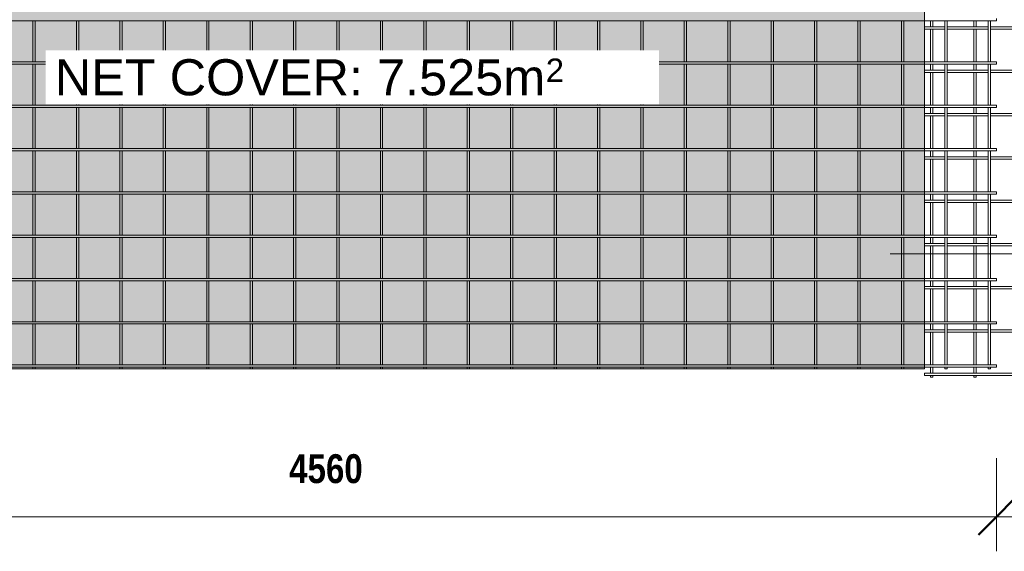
# Model space of a CAD drawing. Header units: millimetres. Extents: x 304 to 8233, y -430 to 3349.
# Tile 2 of 5: x 2154 to 5563, y -430 to 1411. Entities that reach past the tile are written whole.
import ezdxf

# ---------------------------------------------------------------- set-up
doc = ezdxf.new("R2010")
doc.units = ezdxf.units.MM
for name, color, linetype, lineweight in [('A-ANNO-DIMS', 211, 'Continuous', 9), ('A-ANNO-DIMS-50', 211, 'Continuous', 9), ('A-DETL-GENF', 92, 'Continuous', 18), ('A-DETL-THIN', 151, 'Continuous', 18), ('A-GENM', 13, 'Continuous', 18), ('G-ANNO-SYMB', 111, 'Continuous', 9), ('G-ANNO-TEXT', 231, 'Continuous', 9)]:
    doc.layers.add(name, color=color, linetype=linetype, lineweight=lineweight)
doc.styles.add('Arial_1', font='arial.ttf', dxfattribs={"height": 125})
doc.styles.add('Arial_2', font='arial.ttf', dxfattribs={"height": 81.236361})
doc.styles.add('TechnicBold', font='techb___.ttf', dxfattribs={"height": 100})
doc.dimstyles.new('Technic_-_DiagonalSlash', dxfattribs={"dimscale": 304.8, "dimtxt": 134.269535, "dimasz": 0.410105, "dimexe": 0.393701, "dimexo": 0.82021, "dimgap": 0.287073, "dimtad": 1, "dimdec": 0, "dimzin": 0, "dimdsep": 46, "dimtxsty": 'TechnicBold', "dimblk1": 'OBLIQUE', "dimblk2": 'OBLIQUE', "dimsah": 1, "dimcen": 0.09, "dimdle": 0.393701, "dimazin": 0, "dimtfac": 1, "dimtdec": 4, "dimtix": 1, "dimtmove": 0, "dimatfit": 3, "dimfxl": 1, "dimtvp": 1, "dimtfill": 1, "dimtolj": 1, "dimtzin": 0, "dimarcsym": 2})

# ---------------------------------------------------------------- blocks, each defined once
blk = doc.blocks.new('United Steel 668 Standard Mesh - United Steel 668 Standard Mesh-265078-Level 1')
at = {"layer": 'A-GENM'}
for p, q in [((-4560, -764.3), (-250.1, -764.3)), ((-3336.3, -764), (-3336.3, -906.4)), ((-3328.3, -906.4), (-3328.3, -764)), ((-3185.9, -764.1), (-3185.9, -906.4)), ((-3177.9, -906.4), (-3177.9, -764.1)), ((-3035.6, -764.1), (-3035.6, -906.4)), ((-3027.6, -906.4), (-3027.6, -764.1)), ((-2885.3, -764.1), (-2885.3, -906.4)), ((-2877.3, -906.4), (-2877.3, -764.1)), ((-2734.9, -764.1), (-2734.9, -906.4)), ((-2726.9, -906.4), (-2726.9, -764.1)), ((-2584.6, -764.1), (-2584.6, -906.4)), ((-2576.6, -906.4), (-2576.6, -764.1)), ((-2434.3, -764.1), (-2434.3, -906.4)), ((-2426.3, -906.4), (-2426.3, -764.1)), ((-2284, -764.1), (-2284, -906.4)), ((-2276, -906.4), (-2276, -764.1)), ((-2133.6, -764.1), (-2133.6, -906.4)), ((-2125.6, -906.4), (-2125.6, -764.1)), ((-1983.3, -764.1), (-1983.3, -906.4)), ((-1975.3, -906.4), (-1975.3, -764.1)), ((-1833, -764.1), (-1833, -906.4)), ((-1825, -906.4), (-1825, -764.1)), ((-1682.6, -764.1), (-1682.6, -906.4)), ((-1674.6, -906.4), (-1674.6, -764.1)), ((-1532.3, -764.1), (-1532.3, -906.4)), ((-1524.3, -906.4), (-1524.3, -764.1)), ((-1382, -764.1), (-1382, -906.4)), ((-1374, -906.4), (-1374, -764.1)), ((-1231.6, -764.1), (-1231.6, -906.5)), ((-1223.6, -906.5), (-1223.6, -764.1)), ((-1081.3, -764.1), (-1081.3, -906.5)), ((-1073.3, -906.5), (-1073.3, -764.1)), ((-931, -764.1), (-931, -906.5)), ((-923, -906.5), (-923, -764.1)), ((-780.7, -764.1), (-780.7, -906.5)), ((-772.7, -906.5), (-772.7, -764.1)), ((-630.3, -764.3), (-630.3, -906.3)), ((-622.3, -906.3), (-622.3, -764.3)), ((-480, -764.3), (-480, -906.3)), ((-472, -906.3), (-472, -764.3)), ((-329.7, -764.3), (-329.7, -906.3)), ((-321.7, -906.3), (-321.7, -764.3)), ((-250.1, -764.3), (0, -764.3)), ((-179.3, -764.3), (-179.3, -906.3)), ((-171.3, -906.3), (-171.3, -764.3)), ((-29, -764.3), (-29, -906.3)), ((-21, -906.3), (-21, -764.3)), ((0, -764.3), (0, -756.3)), ((-250.1, -906.3), (-4560, -906.3)), ((-4560, -914.3), (-250.1, -914.3)), ((-3336.3, -914), (-3336.3, -1056.4)), ((-3328.3, -1056.4), (-3328.3, -914)), ((-3185.9, -914.1), (-3185.9, -1056.4)), ((-3177.9, -1056.4), (-3177.9, -914.1)), ((-3035.6, -914.1), (-3035.6, -1056.4)), ((-3027.6, -1056.4), (-3027.6, -914.1)), ((-2885.3, -914.1), (-2885.3, -1056.4)), ((-2877.3, -1056.4), (-2877.3, -914.1)), ((-2734.9, -914.1), (-2734.9, -1056.4)), ((-2726.9, -1056.4), (-2726.9, -914.1)), ((-2584.6, -914.1), (-2584.6, -1056.4)), ((-2576.6, -1056.4), (-2576.6, -914.1)), ((-2434.3, -914.1), (-2434.3, -1056.4)), ((-2426.3, -1056.4), (-2426.3, -914.1)), ((-2284, -914.1), (-2284, -1056.4)), ((-2276, -1056.4), (-2276, -914.1)), ((-2133.6, -914.1), (-2133.6, -1056.4)), ((-2125.6, -1056.4), (-2125.6, -914.1)), ((-1983.3, -914.1), (-1983.3, -1056.4)), ((-1975.3, -1056.4), (-1975.3, -914.1)), ((-1833, -914.1), (-1833, -1056.4)), ((-1825, -1056.4), (-1825, -914.1)), ((-1682.6, -914.1), (-1682.6, -1056.4)), ((-1674.6, -1056.4), (-1674.6, -914.1)), ((-1532.3, -914.1), (-1532.3, -1056.4)), ((-1524.3, -1056.4), (-1524.3, -914.1)), ((-1382, -914.1), (-1382, -1056.4)), ((-1374, -1056.4), (-1374, -914.1)), ((-1231.6, -914.1), (-1231.6, -1056.5)), ((-1223.6, -1056.5), (-1223.6, -914.1)), ((-1081.3, -914.1), (-1081.3, -1056.5)), ((-1073.3, -1056.5), (-1073.3, -914.1)), ((-931, -914.1), (-931, -1056.5)), ((-923, -1056.5), (-923, -914.1)), ((-780.7, -914.1), (-780.7, -1056.5)), ((-772.7, -1056.5), (-772.7, -914.1)), ((-630.3, -914.3), (-630.3, -1056.3)), ((-622.3, -1056.3), (-622.3, -914.3)), ((-480, -914.3), (-480, -1056.3)), ((-472, -1056.3), (-472, -914.3)), ((-329.7, -914.3), (-329.7, -1056.3)), ((-321.7, -1056.3), (-321.7, -914.3)), ((0, -906.3), (-250.1, -906.3)), ((-250.1, -914.3), (0, -914.3)), ((-179.3, -914.3), (-179.3, -1056.3)), ((-171.3, -1056.3), (-171.3, -914.3)), ((-29, -914.3), (-29, -1056.3)), ((-21, -1056.3), (-21, -914.3)), ((0, -914.3), (0, -906.3)), ((-250.1, -1056.3), (-4560, -1056.3)), ((0, -1056.3), (-250.1, -1056.3)), ((0, -1064.3), (0, -1056.3)), ((-4560, -1064.3), (-250.1, -1064.3)), ((-3336.3, -1064), (-3336.3, -1206.4)), ((-3328.3, -1206.4), (-3328.3, -1064)), ((-3185.9, -1064.1), (-3185.9, -1206.4)), ((-3177.9, -1206.4), (-3177.9, -1064.1)), ((-3035.6, -1064.1), (-3035.6, -1206.4)), ((-3027.6, -1206.4), (-3027.6, -1064.1)), ((-2885.3, -1064.1), (-2885.3, -1206.4)), ((-2877.3, -1206.4), (-2877.3, -1064.1)), ((-2734.9, -1064.1), (-2734.9, -1206.4)), ((-2726.9, -1206.4), (-2726.9, -1064.1)), ((-2584.6, -1064.1), (-2584.6, -1206.4)), ((-2576.6, -1206.4), (-2576.6, -1064.1)), ((-2434.3, -1064.1), (-2434.3, -1206.4)), ((-2426.3, -1206.4), (-2426.3, -1064.1)), ((-2284, -1064.1), (-2284, -1206.4)), ((-2276, -1206.4), (-2276, -1064.1)), ((-2133.6, -1064.1), (-2133.6, -1206.4)), ((-2125.6, -1206.4), (-2125.6, -1064.1)), ((-1983.3, -1064.1), (-1983.3, -1206.4)), ((-1975.3, -1206.4), (-1975.3, -1064.1)), ((-1833, -1064.1), (-1833, -1206.4)), ((-1825, -1206.4), (-1825, -1064.1)), ((-1682.6, -1064.1), (-1682.6, -1206.4)), ((-1674.6, -1206.4), (-1674.6, -1064.1)), ((-1532.3, -1064.1), (-1532.3, -1206.4)), ((-1524.3, -1206.4), (-1524.3, -1064.1)), ((-1382, -1064.1), (-1382, -1206.4)), ((-1374, -1206.4), (-1374, -1064.1)), ((-1231.6, -1064.1), (-1231.6, -1206.5)), ((-1223.6, -1206.5), (-1223.6, -1064.1)), ((-1081.3, -1064.1), (-1081.3, -1206.5)), ((-1073.3, -1206.5), (-1073.3, -1064.1)), ((-931, -1064.1), (-931, -1206.5)), ((-923, -1206.5), (-923, -1064.1)), ((-780.7, -1064.1), (-780.7, -1206.5)), ((-772.7, -1206.5), (-772.7, -1064.1)), ((-630.3, -1064.3), (-630.3, -1206.3)), ((-622.3, -1206.3), (-622.3, -1064.3)), ((-480, -1064.3), (-480, -1206.3)), ((-472, -1206.3), (-472, -1064.3)), ((-329.7, -1064.3), (-329.7, -1206.3)), ((-321.7, -1206.3), (-321.7, -1064.3)), ((-250.1, -1064.3), (0, -1064.3)), ((-179.3, -1064.3), (-179.3, -1206.3)), ((-171.3, -1206.3), (-171.3, -1064.3)), ((-29, -1064.3), (-29, -1206.3)), ((-21, -1206.3), (-21, -1064.3)), ((-250.1, -1206.3), (-4560, -1206.3)), ((-4560, -1214.3), (-250.1, -1214.3)), ((-3336.3, -1214), (-3336.3, -1356.4)), ((-3328.3, -1356.4), (-3328.3, -1214)), ((-3185.9, -1214.2), (-3185.9, -1356.4)), ((-3177.9, -1356.4), (-3177.9, -1214.2)), ((-3035.6, -1214.2), (-3035.6, -1356.4)), ((-3027.6, -1356.4), (-3027.6, -1214.2)), ((-2885.3, -1214.2), (-2885.3, -1356.4)), ((-2877.3, -1356.4), (-2877.3, -1214.2)), ((-2734.9, -1214.2), (-2734.9, -1356.4)), ((-2726.9, -1356.4), (-2726.9, -1214.2)), ((-2584.6, -1214.2), (-2584.6, -1356.4)), ((-2576.6, -1356.4), (-2576.6, -1214.2)), ((-2434.3, -1214.2), (-2434.3, -1356.4)), ((-2426.3, -1356.4), (-2426.3, -1214.2)), ((-2284, -1214.2), (-2284, -1356.4)), ((-2276, -1356.4), (-2276, -1214.2)), ((-2133.6, -1214.2), (-2133.6, -1356.4)), ((-2125.6, -1356.4), (-2125.6, -1214.2)), ((-1983.3, -1214.2), (-1983.3, -1356.4)), ((-1975.3, -1356.4), (-1975.3, -1214.2)), ((-1833, -1214.2), (-1833, -1356.4)), ((-1825, -1356.4), (-1825, -1214.2)), ((-1682.6, -1214.2), (-1682.6, -1356.4)), ((-1674.6, -1356.4), (-1674.6, -1214.2)), ((-1532.3, -1214.2), (-1532.3, -1356.4)), ((-1524.3, -1356.4), (-1524.3, -1214.2)), ((-1382, -1214.2), (-1382, -1356.4)), ((-1374, -1356.4), (-1374, -1214.2)), ((-1231.6, -1214.2), (-1231.6, -1356.5)), ((-1223.6, -1356.5), (-1223.6, -1214.2)), ((-1081.3, -1214.2), (-1081.3, -1356.5)), ((-1073.3, -1356.5), (-1073.3, -1214.2)), ((-931, -1214.2), (-931, -1356.5)), ((-923, -1356.5), (-923, -1214.2)), ((-780.7, -1214.2), (-780.7, -1356.5)), ((-772.7, -1356.5), (-772.7, -1214.2)), ((-630.3, -1214.3), (-630.3, -1356.3)), ((-622.3, -1356.3), (-622.3, -1214.3)), ((-480, -1214.3), (-480, -1356.3)), ((-472, -1356.3), (-472, -1214.3)), ((-329.7, -1214.3), (-329.7, -1356.3)), ((-321.7, -1356.3), (-321.7, -1214.3)), ((0, -1206.3), (-250.1, -1206.3)), ((-250.1, -1214.3), (0, -1214.3)), ((-179.3, -1214.3), (-179.3, -1356.3)), ((-171.3, -1356.3), (-171.3, -1214.3)), ((-29, -1214.3), (-29, -1356.3)), ((-21, -1356.3), (-21, -1214.3)), ((0, -1214.3), (0, -1206.3)), ((-250.1, -1356.3), (-4560, -1356.3)), ((0, -1356.3), (-250.1, -1356.3)), ((0, -1364.3), (0, -1356.3)), ((-4560, -1364.3), (-250.1, -1364.3)), ((-3336.3, -1364.1), (-3336.3, -1506.4)), ((-3328.3, -1506.4), (-3328.3, -1364.1)), ((-3185.9, -1364.2), (-3185.9, -1506.4)), ((-3177.9, -1506.4), (-3177.9, -1364.2)), ((-3035.6, -1364.2), (-3035.6, -1506.4)), ((-3027.6, -1506.4), (-3027.6, -1364.2)), ((-2885.3, -1364.2), (-2885.3, -1506.4)), ((-2877.3, -1506.4), (-2877.3, -1364.2)), ((-2734.9, -1364.2), (-2734.9, -1506.4)), ((-2726.9, -1506.4), (-2726.9, -1364.2)), ((-2584.6, -1364.2), (-2584.6, -1506.4)), ((-2576.6, -1506.4), (-2576.6, -1364.2)), ((-2434.3, -1364.2), (-2434.3, -1506.4)), ((-2426.3, -1506.4), (-2426.3, -1364.2)), ((-2284, -1364.2), (-2284, -1506.4)), ((-2276, -1506.4), (-2276, -1364.2)), ((-2133.6, -1364.2), (-2133.6, -1506.4)), ((-2125.6, -1506.4), (-2125.6, -1364.2)), ((-1983.3, -1364.2), (-1983.3, -1506.4)), ((-1975.3, -1506.4), (-1975.3, -1364.2)), ((-1833, -1364.2), (-1833, -1506.4)), ((-1825, -1506.4), (-1825, -1364.2)), ((-1682.6, -1364.2), (-1682.6, -1506.4)), ((-1674.6, -1506.4), (-1674.6, -1364.2)), ((-1532.3, -1364.2), (-1532.3, -1506.4)), ((-1524.3, -1506.4), (-1524.3, -1364.2)), ((-1382, -1364.2), (-1382, -1506.4)), ((-1374, -1506.4), (-1374, -1364.2)), ((-1231.6, -1364.2), (-1231.6, -1506.5)), ((-1223.6, -1506.5), (-1223.6, -1364.2)), ((-1081.3, -1364.2), (-1081.3, -1506.5)), ((-1073.3, -1506.5), (-1073.3, -1364.2)), ((-931, -1364.2), (-931, -1506.5)), ((-923, -1506.5), (-923, -1364.2)), ((-780.7, -1364.2), (-780.7, -1506.5)), ((-772.7, -1506.5), (-772.7, -1364.2)), ((-630.3, -1364.3), (-630.3, -1506.3)), ((-622.3, -1506.3), (-622.3, -1364.3)), ((-480, -1364.3), (-480, -1506.3)), ((-472, -1506.3), (-472, -1364.3)), ((-329.7, -1364.3), (-329.7, -1506.3)), ((-321.7, -1506.3), (-321.7, -1364.3)), ((-250.1, -1364.3), (0, -1364.3)), ((-179.3, -1364.3), (-179.3, -1506.3)), ((-171.3, -1506.3), (-171.3, -1364.3)), ((-29, -1364.3), (-29, -1506.3)), ((-21, -1506.3), (-21, -1364.3)), ((-250.1, -1506.3), (-4560, -1506.3)), ((-4560, -1514.3), (-250.1, -1514.3)), ((-3336.3, -1514.1), (-3336.3, -1656.4)), ((-3328.3, -1656.4), (-3328.3, -1514.1)), ((-3185.9, -1514.2), (-3185.9, -1656.4)), ((-3177.9, -1656.4), (-3177.9, -1514.2)), ((-3035.6, -1514.2), (-3035.6, -1656.4)), ((-3027.6, -1656.4), (-3027.6, -1514.2)), ((-2885.3, -1514.2), (-2885.3, -1656.4)), ((-2877.3, -1656.4), (-2877.3, -1514.2)), ((-2734.9, -1514.2), (-2734.9, -1656.4)), ((-2726.9, -1656.4), (-2726.9, -1514.2)), ((-2584.6, -1514.2), (-2584.6, -1656.4)), ((-2576.6, -1656.4), (-2576.6, -1514.2)), ((-2434.3, -1514.2), (-2434.3, -1656.4)), ((-2426.3, -1656.4), (-2426.3, -1514.2)), ((-2284, -1514.2), (-2284, -1656.4)), ((-2276, -1656.4), (-2276, -1514.2)), ((-2133.6, -1514.2), (-2133.6, -1656.4)), ((-2125.6, -1656.4), (-2125.6, -1514.2)), ((-1983.3, -1514.2), (-1983.3, -1656.4)), ((-1975.3, -1656.4), (-1975.3, -1514.2)), ((-1833, -1514.2), (-1833, -1656.4)), ((-1825, -1656.4), (-1825, -1514.2)), ((-1682.6, -1514.2), (-1682.6, -1656.4)), ((-1674.6, -1656.4), (-1674.6, -1514.2)), ((-1532.3, -1514.2), (-1532.3, -1656.4)), ((-1524.3, -1656.4), (-1524.3, -1514.2)), ((-1382, -1514.2), (-1382, -1656.4)), ((-1374, -1656.4), (-1374, -1514.2)), ((-1231.6, -1514.2), (-1231.6, -1656.5)), ((-1223.6, -1656.5), (-1223.6, -1514.2)), ((-1081.3, -1514.2), (-1081.3, -1656.5)), ((-1073.3, -1656.5), (-1073.3, -1514.2)), ((-931, -1514.2), (-931, -1656.5)), ((-923, -1656.5), (-923, -1514.2)), ((-780.7, -1514.2), (-780.7, -1656.5)), ((-772.7, -1656.5), (-772.7, -1514.2)), ((-630.3, -1514.3), (-630.3, -1656.3)), ((-622.3, -1656.3), (-622.3, -1514.3)), ((-480, -1514.3), (-480, -1656.3)), ((-472, -1656.3), (-472, -1514.3)), ((-329.7, -1514.3), (-329.7, -1656.3)), ((-321.7, -1656.3), (-321.7, -1514.3)), ((0, -1506.3), (-250.1, -1506.3)), ((-250.1, -1514.3), (0, -1514.3)), ((-179.3, -1514.3), (-179.3, -1656.3)), ((-171.3, -1656.3), (-171.3, -1514.3)), ((-29, -1514.3), (-29, -1656.3)), ((-21, -1656.3), (-21, -1514.3)), ((0, -1514.3), (0, -1506.3)), ((-250.1, -1656.3), (-4560, -1656.3)), ((-4560, -1664.3), (-250.1, -1664.3)), ((-3336.3, -1664.1), (-3336.3, -1806.4)), ((-3328.3, -1806.4), (-3328.3, -1664.1)), ((-3185.9, -1664.2), (-3185.9, -1806.4)), ((-3177.9, -1806.4), (-3177.9, -1664.2)), ((-3035.6, -1664.2), (-3035.6, -1806.4)), ((-3027.6, -1806.4), (-3027.6, -1664.2)), ((-2885.3, -1664.2), (-2885.3, -1806.4)), ((-2877.3, -1806.4), (-2877.3, -1664.2)), ((-2734.9, -1664.2), (-2734.9, -1806.4)), ((-2726.9, -1806.4), (-2726.9, -1664.2)), ((-2584.6, -1664.2), (-2584.6, -1806.4)), ((-2576.6, -1806.4), (-2576.6, -1664.2)), ((-2434.3, -1664.2), (-2434.3, -1806.4)), ((-2426.3, -1806.4), (-2426.3, -1664.2)), ((-2284, -1664.2), (-2284, -1806.4)), ((-2276, -1806.4), (-2276, -1664.2)), ((-2133.6, -1664.2), (-2133.6, -1806.4)), ((-2125.6, -1806.4), (-2125.6, -1664.2)), ((-1983.3, -1664.2), (-1983.3, -1806.4)), ((-1975.3, -1806.4), (-1975.3, -1664.2)), ((-1833, -1664.2), (-1833, -1806.4)), ((-1825, -1806.4), (-1825, -1664.2)), ((-1682.6, -1664.2), (-1682.6, -1806.4)), ((-1674.6, -1806.4), (-1674.6, -1664.2)), ((-1532.3, -1664.2), (-1532.3, -1806.4)), ((-1524.3, -1806.4), (-1524.3, -1664.2)), ((-1382, -1664.2), (-1382, -1806.4)), ((-1374, -1806.4), (-1374, -1664.2)), ((-1231.6, -1664.2), (-1231.6, -1806.6)), ((-1223.6, -1806.6), (-1223.6, -1664.2)), ((-1081.3, -1664.2), (-1081.3, -1806.5)), ((-1073.3, -1806.5), (-1073.3, -1664.2)), ((-931, -1664.2), (-931, -1806.5)), ((-923, -1806.5), (-923, -1664.2)), ((-780.7, -1664.2), (-780.7, -1806.5)), ((-772.7, -1806.5), (-772.7, -1664.2)), ((-630.3, -1664.3), (-630.3, -1806.3)), ((-622.3, -1806.3), (-622.3, -1664.3)), ((-480, -1664.3), (-480, -1806.3)), ((-472, -1806.3), (-472, -1664.3)), ((-329.7, -1664.3), (-329.7, -1806.3)), ((-321.7, -1806.3), (-321.7, -1664.3)), ((0, -1656.3), (-250.1, -1656.3)), ((-250.1, -1664.3), (0, -1664.3)), ((-179.3, -1664.3), (-179.3, -1806.3)), ((-171.3, -1806.3), (-171.3, -1664.3)), ((-29, -1664.3), (-29, -1806.3)), ((-21, -1806.3), (-21, -1664.3)), ((0, -1664.3), (0, -1656.3)), ((-250.1, -1806.3), (-4560, -1806.3)), ((0, -1806.3), (-250.1, -1806.3)), ((0, -1814.3), (0, -1806.3)), ((-4560, -1814.3), (-250.1, -1814.3)), ((-3336.3, -1814.1), (-3336.3, -1956.4)), ((-3328.3, -1956.4), (-3328.3, -1814.1)), ((-3185.9, -1814.2), (-3185.9, -1956.4)), ((-3177.9, -1956.4), (-3177.9, -1814.2)), ((-3035.6, -1814.2), (-3035.6, -1956.4)), ((-3027.6, -1956.4), (-3027.6, -1814.2)), ((-2885.3, -1814.2), (-2885.3, -1956.4)), ((-2877.3, -1956.4), (-2877.3, -1814.2)), ((-2734.9, -1814.2), (-2734.9, -1956.4)), ((-2726.9, -1956.4), (-2726.9, -1814.2)), ((-2584.6, -1814.2), (-2584.6, -1956.4)), ((-2576.6, -1956.4), (-2576.6, -1814.2)), ((-2434.3, -1814.2), (-2434.3, -1956.4)), ((-2426.3, -1956.4), (-2426.3, -1814.2)), ((-2284, -1814.2), (-2284, -1956.4)), ((-2276, -1956.4), (-2276, -1814.2)), ((-2133.6, -1814.2), (-2133.6, -1956.4)), ((-2125.6, -1956.4), (-2125.6, -1814.2)), ((-1983.3, -1814.2), (-1983.3, -1956.4)), ((-1975.3, -1956.4), (-1975.3, -1814.2)), ((-1833, -1814.2), (-1833, -1956.4)), ((-1825, -1956.4), (-1825, -1814.2)), ((-1682.6, -1814.2), (-1682.6, -1956.4)), ((-1674.6, -1956.4), (-1674.6, -1814.2)), ((-1532.3, -1814.2), (-1532.3, -1956.4)), ((-1524.3, -1956.4), (-1524.3, -1814.2)), ((-1382, -1814.2), (-1382, -1956.4)), ((-1374, -1956.4), (-1374, -1814.2)), ((-1231.6, -1814.2), (-1231.6, -1956.6)), ((-1223.6, -1956.6), (-1223.6, -1814.2)), ((-1081.3, -1814.2), (-1081.3, -1956.5)), ((-1073.3, -1956.5), (-1073.3, -1814.2)), ((-931, -1814.2), (-931, -1956.5)), ((-923, -1956.5), (-923, -1814.2)), ((-780.7, -1814.2), (-780.7, -1956.5)), ((-772.7, -1956.5), (-772.7, -1814.2)), ((-630.3, -1814.3), (-630.3, -1956.3)), ((-622.3, -1956.3), (-622.3, -1814.3)), ((-480, -1814.3), (-480, -1956.3)), ((-472, -1956.3), (-472, -1814.3)), ((-329.7, -1814.3), (-329.7, -1956.3)), ((-321.7, -1956.3), (-321.7, -1814.3)), ((-250.1, -1814.3), (0, -1814.3)), ((-179.3, -1814.3), (-179.3, -1956.3)), ((-171.3, -1956.3), (-171.3, -1814.3)), ((-29, -1814.3), (-29, -1956.3)), ((-21, -1956.3), (-21, -1814.3)), ((-250.1, -1956.3), (-4560, -1956.3)), ((-4560, -1964.3), (-250.1, -1964.3)), ((-3336.3, -1964.1), (-3336.3, -1970)), ((-3336.3, -1970), (-3328.3, -1970)), ((-3328.3, -1970), (-3328.3, -1964.1)), ((-3185.9, -1964.2), (-3185.9, -1970)), ((-3185.9, -1970), (-3177.9, -1970)), ((-3177.9, -1970), (-3177.9, -1964.2)), ((-3035.6, -1964.2), (-3035.6, -1970)), ((-3035.6, -1970), (-3027.6, -1970)), ((-3027.6, -1970), (-3027.6, -1964.2)), ((-2885.3, -1964.2), (-2885.3, -1970)), ((-2885.3, -1970), (-2877.3, -1970)), ((-2877.3, -1970), (-2877.3, -1964.2)), ((-2734.9, -1964.2), (-2734.9, -1970)), ((-2734.9, -1970), (-2726.9, -1970)), ((-2726.9, -1970), (-2726.9, -1964.2)), ((-2584.6, -1964.2), (-2584.6, -1970)), ((-2584.6, -1970), (-2576.6, -1970)), ((-2576.6, -1970), (-2576.6, -1964.2)), ((-2434.3, -1964.2), (-2434.3, -1970)), ((-2434.3, -1970), (-2426.3, -1970)), ((-2426.3, -1970), (-2426.3, -1964.2)), ((-2284, -1964.2), (-2284, -1970)), ((-2284, -1970), (-2276, -1970)), ((-2276, -1970), (-2276, -1964.2)), ((-2133.6, -1964.2), (-2133.6, -1970)), ((-2133.6, -1970), (-2125.6, -1970)), ((-2125.6, -1970), (-2125.6, -1964.2)), ((-1983.3, -1964.2), (-1983.3, -1970)), ((-1983.3, -1970), (-1975.3, -1970)), ((-1975.3, -1970), (-1975.3, -1964.2)), ((-1833, -1964.2), (-1833, -1970)), ((-1833, -1970), (-1825, -1970)), ((-1825, -1970), (-1825, -1964.2)), ((-1682.6, -1964.2), (-1682.6, -1970)), ((-1682.6, -1970), (-1674.6, -1970)), ((-1674.6, -1970), (-1674.6, -1964.2)), ((-1532.3, -1964.2), (-1532.3, -1970)), ((-1532.3, -1970), (-1524.3, -1970)), ((-1524.3, -1970), (-1524.3, -1964.2)), ((-1382, -1964.2), (-1382, -1970)), ((-1382, -1970), (-1374, -1970)), ((-1374, -1970), (-1374, -1964.2)), ((-1231.6, -1964.2), (-1231.6, -1970)), ((-1231.6, -1970), (-1223.6, -1970)), ((-1223.6, -1970), (-1223.6, -1964.2)), ((-1081.3, -1964.2), (-1081.3, -1970)), ((-1081.3, -1970), (-1073.3, -1970)), ((-1073.3, -1970), (-1073.3, -1964.2)), ((-931, -1964.2), (-931, -1970)), ((-931, -1970), (-923, -1970)), ((-923, -1970), (-923, -1964.2)), ((-780.7, -1964.2), (-780.7, -1970)), ((-780.7, -1970), (-772.7, -1970)), ((-772.7, -1970), (-772.7, -1964.2)), ((-630.3, -1964.3), (-630.3, -1970)), ((-630.3, -1970), (-622.3, -1970)), ((-622.3, -1970), (-622.3, -1964.3)), ((-480, -1964.3), (-480, -1970)), ((-480, -1970), (-472, -1970)), ((-472, -1970), (-472, -1964.3)), ((-329.7, -1964.3), (-329.7, -1970)), ((-329.7, -1970), (-321.7, -1970)), ((-321.7, -1970), (-321.7, -1964.3)), ((0, -1956.3), (-250.1, -1956.3)), ((-250.1, -1964.3), (0, -1964.3)), ((-179.3, -1964.3), (-179.3, -1970)), ((-179.3, -1970), (-171.3, -1970)), ((-171.3, -1970), (-171.3, -1964.3)), ((-29, -1964.3), (-29, -1970)), ((-29, -1970), (-21, -1970)), ((-21, -1970), (-21, -1964.3)), ((0, -1964.3), (0, -1956.3))]:
    blk.add_line(p, q, dxfattribs=at)
blk = doc.blocks.new('United Steel 668 Standard Mesh - United Steel 668 Standard Mesh-V2-Level 1')
at = {"layer": 'A-GENM'}
for p, q in [((-4538.9, -735.5), (-4538.9, -756.3)), ((-4530.9, -756.3), (-4530.9, -735.5)), ((-4388.6, -735.5), (-4388.6, -756.3)), ((-4380.6, -756.3), (-4380.6, -735.5)), ((-4489.1, -756.3), (-4560, -756.3)), ((-4560, -756.3), (-4560, -764.3)), ((-4560, -764.3), (-4489.1, -764.3)), ((-4538.9, -764.3), (-4538.9, -877.5)), ((-4530.9, -877.5), (-4530.9, -764.3)), ((-4338.8, -756.3), (-4481.4, -756.3)), ((-4481.4, -764.3), (-4338.8, -764.3)), ((-4388.6, -764.3), (-4388.6, -877.5)), ((-4380.6, -877.5), (-4380.6, -764.3)), ((-2833.3, -756.3), (-4331.1, -756.3)), ((-4331.1, -764.3), (-2833.3, -764.3)), ((-4538.9, -885.5), (-4538.9, -906.3)), ((-4530.9, -906.3), (-4530.9, -885.5)), ((-4388.6, -885.5), (-4388.6, -906.3)), ((-4380.6, -906.3), (-4380.6, -885.5)), ((-4489.1, -906.3), (-4560, -906.3)), ((-4560, -906.3), (-4560, -914.3)), ((-4560, -914.3), (-4489.1, -914.3)), ((-4538.9, -914.3), (-4538.9, -1027.5)), ((-4530.9, -1027.5), (-4530.9, -914.3)), ((-4338.8, -906.3), (-4481.4, -906.3)), ((-4481.4, -914.3), (-4338.8, -914.3)), ((-4388.6, -914.3), (-4388.6, -1027.5)), ((-4380.6, -1027.5), (-4380.6, -914.3)), ((-2833.3, -906.3), (-4331.1, -906.3)), ((-4331.1, -914.3), (-2833.3, -914.3)), ((-4489.1, -1056.3), (-4560, -1056.3)), ((-4560, -1056.3), (-4560, -1064.3)), ((-4538.9, -1035.5), (-4538.9, -1056.3)), ((-4530.9, -1056.3), (-4530.9, -1035.5)), ((-4338.8, -1056.3), (-4481.4, -1056.3)), ((-4388.6, -1035.5), (-4388.6, -1056.3)), ((-4380.6, -1056.3), (-4380.6, -1035.5)), ((-2833.3, -1056.3), (-4331.1, -1056.3)), ((-4560, -1064.3), (-4489.1, -1064.3)), ((-4538.9, -1064.3), (-4538.9, -1177.5)), ((-4530.9, -1177.5), (-4530.9, -1064.3)), ((-4481.4, -1064.3), (-4338.8, -1064.3)), ((-4388.6, -1064.3), (-4388.6, -1177.5)), ((-4380.6, -1177.5), (-4380.6, -1064.3)), ((-4331.1, -1064.3), (-2833.3, -1064.3)), ((-4538.9, -1185.5), (-4538.9, -1206.3)), ((-4530.9, -1206.3), (-4530.9, -1185.5)), ((-4388.6, -1185.5), (-4388.6, -1206.3)), ((-4380.6, -1206.3), (-4380.6, -1185.5)), ((-4489.1, -1206.3), (-4560, -1206.3)), ((-4560, -1206.3), (-4560, -1214.3)), ((-4560, -1214.3), (-4489.1, -1214.3)), ((-4538.9, -1214.3), (-4538.9, -1327.6)), ((-4530.9, -1327.6), (-4530.9, -1214.3)), ((-4338.8, -1206.3), (-4481.4, -1206.3)), ((-4481.4, -1214.3), (-4338.8, -1214.3)), ((-4388.6, -1214.3), (-4388.6, -1327.6)), ((-4380.6, -1327.6), (-4380.6, -1214.3)), ((-2833.3, -1206.3), (-4331.1, -1206.3)), ((-4331.1, -1214.3), (-2833.3, -1214.3)), ((-4489.1, -1356.3), (-4560, -1356.3)), ((-4560, -1356.3), (-4560, -1364.3)), ((-4538.9, -1335.6), (-4538.9, -1356.3)), ((-4530.9, -1356.3), (-4530.9, -1335.6)), ((-4338.8, -1356.3), (-4481.4, -1356.3)), ((-4388.6, -1335.6), (-4388.6, -1356.3)), ((-4380.6, -1356.3), (-4380.6, -1335.6)), ((-3943.5, -1356.3), (-4331.1, -1356.3)), ((-4560, -1364.3), (-4489.1, -1364.3)), ((-4538.9, -1364.3), (-4538.9, -1477.6)), ((-4530.9, -1477.6), (-4530.9, -1364.3)), ((-4481.4, -1364.3), (-4338.8, -1364.3)), ((-4388.6, -1364.3), (-4388.6, -1477.6)), ((-4380.6, -1477.6), (-4380.6, -1364.3)), ((-4331.1, -1364.3), (-3950.1, -1364.3)), ((-4538.9, -1485.6), (-4538.9, -1506.3)), ((-4530.9, -1506.3), (-4530.9, -1485.6)), ((-4388.6, -1485.6), (-4388.6, -1506.3)), ((-4380.6, -1506.3), (-4380.6, -1485.6)), ((-4489.1, -1506.3), (-4560, -1506.3)), ((-4560, -1506.3), (-4560, -1514.3)), ((-4560, -1514.3), (-4489.1, -1514.3)), ((-4538.9, -1514.3), (-4538.9, -1627.6)), ((-4530.9, -1627.6), (-4530.9, -1514.3)), ((-4338.8, -1506.3), (-4481.4, -1506.3)), ((-4481.4, -1514.3), (-4338.8, -1514.3)), ((-4388.6, -1514.3), (-4388.6, -1627.6)), ((-4380.6, -1627.6), (-4380.6, -1514.3)), ((-4006.4, -1506.3), (-4331.1, -1506.3)), ((-4331.1, -1514.3), (-4007.2, -1514.3)), ((-4538.9, -1635.6), (-4538.9, -1656.3)), ((-4530.9, -1656.3), (-4530.9, -1635.6)), ((-4388.6, -1635.6), (-4388.6, -1656.3)), ((-4380.6, -1656.3), (-4380.6, -1635.6)), ((-4489.3, -1656.3), (-4560, -1656.3)), ((-4560, -1656.3), (-4560, -1664.3)), ((-4560, -1664.3), (-4489.3, -1664.3)), ((-4538.9, -1664.3), (-4538.9, -1777.6)), ((-4530.9, -1777.6), (-4530.9, -1664.3)), ((-4338.9, -1656.3), (-4481.3, -1656.3)), ((-4481.3, -1664.3), (-4338.9, -1664.3)), ((-4388.6, -1664.3), (-4388.6, -1777.6)), ((-4380.6, -1777.6), (-4380.6, -1664.3)), ((-3987.2, -1656.3), (-4330.9, -1656.3)), ((-4330.9, -1664.3), (-3983.2, -1664.3)), ((-4489.3, -1806.3), (-4560, -1806.3)), ((-4560, -1806.3), (-4560, -1814.3)), ((-4538.9, -1785.6), (-4538.9, -1806.3)), ((-4530.9, -1806.3), (-4530.9, -1785.6)), ((-4338.9, -1806.3), (-4481.3, -1806.3)), ((-4388.6, -1785.6), (-4388.6, -1806.3)), ((-4380.6, -1806.3), (-4380.6, -1785.6)), ((-3849.3, -1806.3), (-4330.9, -1806.3)), ((-4560, -1814.3), (-4489.3, -1814.3)), ((-4538.9, -1814.3), (-4538.9, -1927.6)), ((-4530.9, -1927.6), (-4530.9, -1814.3)), ((-4481.3, -1814.3), (-4338.9, -1814.3)), ((-4388.6, -1814.3), (-4388.6, -1927.6)), ((-4380.6, -1927.6), (-4380.6, -1814.3)), ((-4330.9, -1814.3), (-3834.4, -1814.3)), ((-4538.9, -1935.6), (-4538.9, -1956.3)), ((-4530.9, -1956.3), (-4530.9, -1935.6)), ((-4388.6, -1935.6), (-4388.6, -1956.3)), ((-4380.6, -1956.3), (-4380.6, -1935.6)), ((-2833.3, -1956.3), (-4560, -1956.3)), ((-4560, -1956.3), (-4560, -1964.3)), ((-4560, -1964.3), (-2833.3, -1964.3)), ((-4538.9, -1964.3), (-4538.9, -1970)), ((-4538.9, -1970), (-4530.9, -1970)), ((-4530.9, -1970), (-4530.9, -1964.3)), ((-4388.6, -1964.3), (-4388.6, -1970)), ((-4388.6, -1970), (-4380.6, -1970)), ((-4380.6, -1970), (-4380.6, -1964.3))]:
    blk.add_line(p, q, dxfattribs=at)
blk = doc.blocks.new('DIMBLOCK1-Level 1')
at = {"layer": 'A-ANNO-DIMS-50'}
for p, q in [((976.3, -310.4), (976.3, -107.7)), ((5536.3, -310.4), (5536.3, -107.7)), ((856.3, -310.4), (5656.3, -310.4)), ((976.3, -310.4), (976.3, -430.4)), ((5536.3, -310.4), (5536.3, -430.4))]:
    blk.add_line(p, q, dxfattribs=at)
at = {"layer": 'A-ANNO-DIMS-50', "lineweight": 50}
for p, q in [((976.3, -310.4), (1038.8, -247.9)), ((5536.3, -310.4), (5598.8, -247.9)), ((976.3, -310.4), (913.8, -372.9)), ((5536.3, -310.4), (5473.8, -372.9))]:
    blk.add_line(p, q, dxfattribs=at)
at = {"layer": 'A-ANNO-DIMS-50', "color": 0, "insert": (3086.9, -94.1), "char_height": 100, "width": 406.645, "attachment_point": 1, "line_spacing_factor": 0.959068, "style": 'TechnicBold', "bg_fill": 3, "box_fill_scale": 1.25, "bg_fill_color": 256, "bg_fill_true_color": 13158600, "bg_fill_transparency": 0}
blk.add_mtext('4560', dxfattribs=at)
blk = doc.blocks.new('_Oblique')
at = {"color": 0, "linetype": 'ByBlock', "lineweight": -2}
blk.add_line((-0.5, -0.5), (0.5, 0.5), dxfattribs=at)

msp = doc.modelspace()

# ---------------------------------------------------------------- hatches: boundary and pattern name
at = {"layer": 'A-DETL-GENF', "transparency": 33554534}
msp.add_hatch(color=155, dxfattribs=at).paths.add_polyline_path([(976.3, 201.3), (5286.2, 201.3), (5286.2, 1961.4), (976.3, 1961.4), (976.3, 217.8)])

# ---------------------------------------------------------------- linework, layer by layer
at = {"layer": 'A-DETL-THIN'}
for p, q in [((5286.2, 201.3), (5286.2, 1961.4)), ((976.3, 201.3), (5286.2, 201.3))]:
    msp.add_line(p, q, dxfattribs=at)
at = {"layer": 'G-ANNO-SYMB'}
msp.add_line((5167.3, 600.1), (5835.6, 600.1), dxfattribs=at)

# ---------------------------------------------------------------- block references
at = {"layer": 'A-GENM'}
for name, p in [('United Steel 668 Standard Mesh - United Steel 668 Standard Mesh-265078-Level 1', (5536.3, 2171.3)), ('United Steel 668 Standard Mesh - United Steel 668 Standard Mesh-V2-Level 1', (9846.2, 2142.6))]:
    msp.add_blockref(name, p, dxfattribs=at)

# ---------------------------------------------------------------- dimensions: what is measured, and where the dimension line sits
at = {"layer": 'A-ANNO-DIMS'}
dim = msp.add_linear_dim(base=(5536.3, -310.4), p1=(976.3, 142.3), p2=(5536.3, 142.3), dimstyle='Technic_-_DiagonalSlash', override={"dimpost": '<>', "dimfxl": 4560}, dxfattribs=at)
dim.commit()
dim.dimension.update_dxf_attribs({"geometry": 'DIMBLOCK1-Level 1', "text_midpoint": (3256.3, -171.7)})

# ---------------------------------------------------------------- next in the draw order: texts
at = {"layer": 'G-ANNO-TEXT', "color": 7, "attachment_point": 1, "bg_fill": 3, "box_fill_scale": 1.25, "bg_fill_color": 256, "bg_fill_true_color": 13158600, "bg_fill_transparency": 0}
for s, insert, char_height, width, style in [('NET COVER: 7.525m', (2275.5, 1274), 125, 2060.337, 'Arial_1'), ('2', (3975.5, 1276.5), 81.2, 76.16, 'Arial_2')]:
    msp.add_mtext(s, dxfattribs=dict(at, insert=insert, char_height=char_height, width=width, style=style))

doc.saveas('drawing.dxf')
